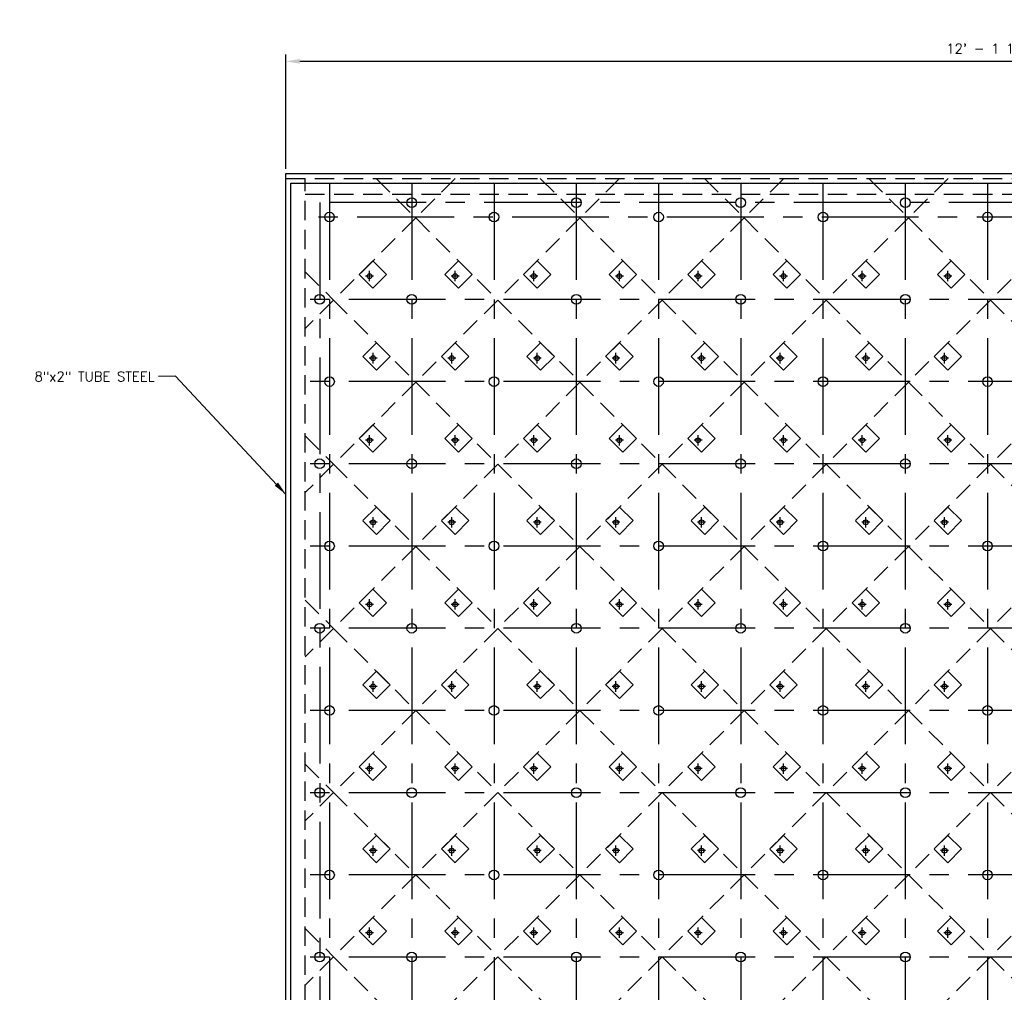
# Model space of a CAD drawing. Header units: feet. Extents: x -2304 to -2091, y -1291 to -1099.
# Tile 2 of 4: x -2304 to -2202, y -1199 to -1099. Entities that reach past the tile are written whole.
import ezdxf

# ---------------------------------------------------------------- set-up
doc = ezdxf.new("R2010")
doc.units = ezdxf.units.FT
doc.header["$LTSCALE"] = 8
doc.header["$MEASUREMENT"] = 0
doc.linetypes.add('CENTER', pattern=[2, 1.25, -0.25, 0.25, -0.25])
doc.linetypes.add('HIDDEN', pattern=[0.375, 0.25, -0.125])
for name, color, linetype in [('CENTERBLOCK', 7, 'CENTER'), ('COM-DIMS', 2, 'Continuous'), ('HIDDENBLOCK', 7, 'HIDDEN')]:
    doc.layers.add(name, color=color, linetype=linetype)
doc.styles.add('SIMPLEX', font='simplex.shx')
doc.dimstyles.new('DIM', dxfattribs={"dimscale": 8, "dimtxt": 0.125, "dimasz": 0.18, "dimexe": 0.09, "dimexo": 0.0625, "dimgap": 0.05, "dimtad": 1, "dimdec": 0, "dimzin": 0, "dimdsep": 46, "dimlunit": 4, "dimtxsty": 'SIMPLEX', "dimcen": 0.09, "dimadec": 0, "dimazin": 0, "dimtfac": 1, "dimtdec": 0, "dimtofl": 0, "dimtmove": 0, "dimatfit": 3, "dimfxl": 0, "dimfrac": 1, "dimtolj": 1, "dimtzin": 0, "dimarcsym": 0})

# ---------------------------------------------------------------- blocks, each defined once
blk = doc.blocks.new('*D12')
at = {"layer": 'COM-DIMS', "color": 0, "lineweight": -2}
for p, q in [((-2276.67, -1114.24), (-2276.67, -1102.42)), ((-2130.67, -1114.24), (-2130.67, -1102.42)), ((-2132.11, -1103.14), (-2275.23, -1103.14))]:
    blk.add_line(p, q, dxfattribs=at)
at = {"layer": 'COM-DIMS', "color": 0}
for points in [[(-2275.23, -1102.9), (-2275.23, -1103.38), (-2276.67, -1103.14)], [(-2132.11, -1102.9), (-2132.11, -1103.38), (-2130.67, -1103.14)]]:
    blk.add_solid(points, dxfattribs=at)
at = {"layer": 'DEFPOINTS', "color": 0}
for p in [(-2276.67, -1103.14), (-2276.67, -1114.74), (-2130.67, -1114.74)]:
    blk.add_point(p, dxfattribs=at)
at = {"layer": 'COM-DIMS', "color": 0, "insert": (-2203.67, -1101.98), "char_height": 1, "attachment_point": 5, "style": 'SIMPLEX'}
blk.add_mtext('\\A1;12\' - 1 1/4"', dxfattribs=at)

msp = doc.modelspace()

# ---------------------------------------------------------------- linework, layer by layer
at = {"layer": 'CENTERBLOCK', "linetype": 'Continuous'}
for p, q in [((-2276.67, -1114.74), (-2130.67, -1114.74)), ((-2276.67, -1291.24), (-2276.67, -1114.74)), ((-2276.17, -1115.74), (-2132.17, -1115.74)), ((-2276.17, -1241.07), (-2276.17, -1115.74)), ((-2268.02, -1125.87), (-2268.02, -1124.8)), ((-2259.18, -1125.87), (-2259.18, -1124.8)), ((-2251.05, -1125.87), (-2251.05, -1124.8)), ((-2242.21, -1125.87), (-2242.21, -1124.8)), ((-2234.08, -1125.87), (-2234.08, -1124.8)), ((-2225.24, -1125.87), (-2225.24, -1124.8)), ((-2217.11, -1125.87), (-2217.11, -1124.8)), ((-2208.27, -1125.87), (-2208.27, -1124.8)), ((-2267.66, -1134.36), (-2267.66, -1133.28)), ((-2259.53, -1134.36), (-2259.53, -1133.28)), ((-2250.69, -1134.36), (-2250.69, -1133.28)), ((-2242.56, -1134.36), (-2242.56, -1133.28)), ((-2233.72, -1134.36), (-2233.72, -1133.28)), ((-2225.59, -1134.36), (-2225.59, -1133.28)), ((-2216.75, -1134.36), (-2216.75, -1133.28)), ((-2208.62, -1134.36), (-2208.62, -1133.28)), ((-2268.02, -1142.85), (-2268.02, -1141.77)), ((-2259.18, -1142.85), (-2259.18, -1141.77)), ((-2251.05, -1142.85), (-2251.05, -1141.77)), ((-2242.21, -1142.85), (-2242.21, -1141.77)), ((-2234.08, -1142.85), (-2234.08, -1141.77)), ((-2225.24, -1142.85), (-2225.24, -1141.77)), ((-2217.11, -1142.85), (-2217.11, -1141.77)), ((-2208.27, -1142.85), (-2208.27, -1141.77)), ((-2267.66, -1151.33), (-2267.66, -1150.25)), ((-2259.53, -1151.33), (-2259.53, -1150.25)), ((-2250.69, -1151.33), (-2250.69, -1150.25)), ((-2242.56, -1151.33), (-2242.56, -1150.25)), ((-2233.72, -1151.33), (-2233.72, -1150.25)), ((-2225.59, -1151.33), (-2225.59, -1150.25)), ((-2216.75, -1151.33), (-2216.75, -1150.25)), ((-2208.62, -1151.33), (-2208.62, -1150.25)), ((-2268.02, -1159.82), (-2268.02, -1158.74)), ((-2259.18, -1159.82), (-2259.18, -1158.74)), ((-2251.05, -1159.82), (-2251.05, -1158.74)), ((-2242.21, -1159.82), (-2242.21, -1158.74)), ((-2234.08, -1159.82), (-2234.08, -1158.74)), ((-2225.24, -1159.82), (-2225.24, -1158.74)), ((-2217.11, -1159.82), (-2217.11, -1158.74)), ((-2208.27, -1159.82), (-2208.27, -1158.74)), ((-2267.66, -1168.3), (-2267.66, -1167.22)), ((-2259.53, -1168.3), (-2259.53, -1167.22)), ((-2250.69, -1168.3), (-2250.69, -1167.22)), ((-2242.56, -1168.3), (-2242.56, -1167.22)), ((-2233.72, -1168.3), (-2233.72, -1167.22)), ((-2225.59, -1168.3), (-2225.59, -1167.22)), ((-2216.75, -1168.3), (-2216.75, -1167.22)), ((-2208.62, -1168.3), (-2208.62, -1167.22)), ((-2268.02, -1176.79), (-2268.02, -1175.71)), ((-2259.18, -1176.79), (-2259.18, -1175.71)), ((-2251.05, -1176.79), (-2251.05, -1175.71)), ((-2242.21, -1176.79), (-2242.21, -1175.71)), ((-2234.08, -1176.79), (-2234.08, -1175.71)), ((-2225.24, -1176.79), (-2225.24, -1175.71)), ((-2217.11, -1176.79), (-2217.11, -1175.71)), ((-2208.27, -1176.79), (-2208.27, -1175.71)), ((-2267.66, -1185.27), (-2267.66, -1184.19)), ((-2259.53, -1185.27), (-2259.53, -1184.19)), ((-2250.69, -1185.27), (-2250.69, -1184.19)), ((-2242.56, -1185.27), (-2242.56, -1184.19)), ((-2233.72, -1185.27), (-2233.72, -1184.19)), ((-2225.59, -1185.27), (-2225.59, -1184.19)), ((-2216.75, -1185.27), (-2216.75, -1184.19)), ((-2208.62, -1185.27), (-2208.62, -1184.19)), ((-2268.02, -1193.76), (-2268.02, -1192.68)), ((-2259.18, -1193.76), (-2259.18, -1192.68)), ((-2251.05, -1193.76), (-2251.05, -1192.68)), ((-2242.21, -1193.76), (-2242.21, -1192.68)), ((-2234.08, -1193.76), (-2234.08, -1192.68)), ((-2225.24, -1193.76), (-2225.24, -1192.68)), ((-2217.11, -1193.76), (-2217.11, -1192.68)), ((-2208.27, -1193.76), (-2208.27, -1192.68))]:
    msp.add_line(p, q, dxfattribs=at)
at = {"layer": 'CENTERBLOCK', "linetype": 'HIDDEN'}
for p, q in [((-2276.67, -1115.24), (-2131.29, -1115.24)), ((-2274.67, -1239.57), (-2274.67, -1115.24)), ((-2274.67, -1116.86), (-2132.79, -1116.86))]:
    msp.add_line(p, q, dxfattribs=at)
at = {"layer": 'CENTERBLOCK', "linetype": 'CENTER'}
for p, q in [((-2272.16, -1115.74), (-2272.16, -1241.24)), ((-2263.66, -1115.74), (-2263.66, -1239.57)), ((-2255.16, -1115.74), (-2255.16, -1290.24)), ((-2246.66, -1115.74), (-2246.66, -1290.24)), ((-2238.16, -1115.74), (-2238.16, -1290.24)), ((-2229.67, -1115.74), (-2229.67, -1290.24)), ((-2221.17, -1115.74), (-2221.17, -1290.24)), ((-2212.67, -1115.74), (-2212.67, -1290.24)), ((-2204.17, -1115.74), (-2204.17, -1290.24)), ((-2134.17, -1117.74), (-2273.17, -1117.74)), ((-2273.17, -1117.74), (-2273.17, -1239.57)), ((-2147.29, -1119.24), (-2274.67, -1119.24)), ((-2267.61, -1125.34), (-2268.43, -1125.34)), ((-2258.77, -1125.34), (-2259.59, -1125.34)), ((-2250.64, -1125.34), (-2251.46, -1125.34)), ((-2241.8, -1125.34), (-2242.62, -1125.34)), ((-2233.67, -1125.34), (-2234.49, -1125.34)), ((-2224.83, -1125.34), (-2225.65, -1125.34)), ((-2216.7, -1125.34), (-2217.52, -1125.34)), ((-2207.86, -1125.34), (-2208.68, -1125.34)), ((-2132.17, -1127.74), (-2274.67, -1127.74)), ((-2267.25, -1133.82), (-2268.07, -1133.82)), ((-2259.12, -1133.82), (-2259.94, -1133.82)), ((-2250.28, -1133.82), (-2251.1, -1133.82)), ((-2242.15, -1133.82), (-2242.97, -1133.82)), ((-2233.31, -1133.82), (-2234.13, -1133.82)), ((-2225.18, -1133.82), (-2226, -1133.82)), ((-2216.34, -1133.82), (-2217.16, -1133.82)), ((-2208.21, -1133.82), (-2209.03, -1133.82)), ((-2132.17, -1136.24), (-2274.67, -1136.24)), ((-2267.61, -1142.31), (-2268.43, -1142.31)), ((-2258.77, -1142.31), (-2259.59, -1142.31)), ((-2250.64, -1142.31), (-2251.46, -1142.31)), ((-2241.8, -1142.31), (-2242.62, -1142.31)), ((-2233.67, -1142.31), (-2234.49, -1142.31)), ((-2224.83, -1142.31), (-2225.65, -1142.31)), ((-2216.7, -1142.31), (-2217.52, -1142.31)), ((-2207.86, -1142.31), (-2208.68, -1142.31)), ((-2132.17, -1144.74), (-2274.67, -1144.74)), ((-2267.25, -1150.79), (-2268.07, -1150.79)), ((-2259.12, -1150.79), (-2259.94, -1150.79)), ((-2250.28, -1150.79), (-2251.1, -1150.79)), ((-2242.15, -1150.79), (-2242.97, -1150.79)), ((-2233.31, -1150.79), (-2234.13, -1150.79)), ((-2225.18, -1150.79), (-2226, -1150.79)), ((-2216.34, -1150.79), (-2217.16, -1150.79)), ((-2208.21, -1150.79), (-2209.03, -1150.79)), ((-2132.17, -1153.24), (-2274.67, -1153.24)), ((-2267.61, -1159.28), (-2268.43, -1159.28)), ((-2258.77, -1159.28), (-2259.59, -1159.28)), ((-2250.64, -1159.28), (-2251.46, -1159.28)), ((-2241.8, -1159.28), (-2242.62, -1159.28)), ((-2233.67, -1159.28), (-2234.49, -1159.28)), ((-2224.83, -1159.28), (-2225.65, -1159.28)), ((-2216.7, -1159.28), (-2217.52, -1159.28)), ((-2207.86, -1159.28), (-2208.68, -1159.28)), ((-2132.17, -1161.74), (-2274.67, -1161.74)), ((-2267.25, -1167.76), (-2268.07, -1167.76)), ((-2259.12, -1167.76), (-2259.94, -1167.76)), ((-2250.28, -1167.76), (-2251.1, -1167.76)), ((-2242.15, -1167.76), (-2242.97, -1167.76)), ((-2233.31, -1167.76), (-2234.13, -1167.76)), ((-2225.18, -1167.76), (-2226, -1167.76)), ((-2216.34, -1167.76), (-2217.16, -1167.76)), ((-2208.21, -1167.76), (-2209.03, -1167.76)), ((-2132.17, -1170.24), (-2274.67, -1170.24)), ((-2267.61, -1176.25), (-2268.43, -1176.25)), ((-2258.77, -1176.25), (-2259.59, -1176.25)), ((-2250.64, -1176.25), (-2251.46, -1176.25)), ((-2241.8, -1176.25), (-2242.62, -1176.25)), ((-2233.67, -1176.25), (-2234.49, -1176.25)), ((-2224.83, -1176.25), (-2225.65, -1176.25)), ((-2216.7, -1176.25), (-2217.52, -1176.25)), ((-2207.86, -1176.25), (-2208.68, -1176.25)), ((-2132.17, -1178.74), (-2274.67, -1178.74)), ((-2267.25, -1184.73), (-2268.07, -1184.73)), ((-2259.12, -1184.73), (-2259.94, -1184.73)), ((-2250.28, -1184.73), (-2251.1, -1184.73)), ((-2242.15, -1184.73), (-2242.97, -1184.73)), ((-2233.31, -1184.73), (-2234.13, -1184.73)), ((-2225.18, -1184.73), (-2226, -1184.73)), ((-2216.34, -1184.73), (-2217.16, -1184.73)), ((-2208.21, -1184.73), (-2209.03, -1184.73)), ((-2132.17, -1187.24), (-2274.67, -1187.24)), ((-2267.61, -1193.22), (-2268.43, -1193.22)), ((-2258.77, -1193.22), (-2259.59, -1193.22)), ((-2250.64, -1193.22), (-2251.46, -1193.22)), ((-2241.8, -1193.22), (-2242.62, -1193.22)), ((-2233.67, -1193.22), (-2234.49, -1193.22)), ((-2224.83, -1193.22), (-2225.65, -1193.22)), ((-2216.7, -1193.22), (-2217.52, -1193.22)), ((-2207.86, -1193.22), (-2208.68, -1193.22)), ((-2132.17, -1195.73), (-2274.67, -1195.73))]:
    msp.add_line(p, q, dxfattribs=at)
at = {"layer": 'CENTERBLOCK', "linetype": 'Continuous'}
for centre, radius in [((-2263.66, -1117.74), 0.5), ((-2246.66, -1117.74), 0.5), ((-2229.67, -1117.74), 0.5), ((-2212.67, -1117.74), 0.5), ((-2272.16, -1119.24), 0.5), ((-2255.16, -1119.24), 0.5), ((-2238.16, -1119.24), 0.5), ((-2221.17, -1119.24), 0.5), ((-2204.17, -1119.24), 0.5), ((-2268.02, -1125.34), 0.25), ((-2259.18, -1125.34), 0.25), ((-2251.05, -1125.34), 0.25), ((-2242.21, -1125.34), 0.25), ((-2234.08, -1125.34), 0.25), ((-2225.24, -1125.34), 0.25), ((-2217.11, -1125.34), 0.25), ((-2208.27, -1125.34), 0.25), ((-2273.17, -1127.74), 0.5), ((-2263.66, -1127.74), 0.5), ((-2246.66, -1127.74), 0.5), ((-2229.67, -1127.74), 0.5), ((-2212.67, -1127.74), 0.5), ((-2267.66, -1133.82), 0.25), ((-2259.53, -1133.82), 0.25), ((-2250.69, -1133.82), 0.25), ((-2242.56, -1133.82), 0.25), ((-2233.72, -1133.82), 0.25), ((-2225.59, -1133.82), 0.25), ((-2216.75, -1133.82), 0.25), ((-2208.62, -1133.82), 0.25), ((-2272.16, -1136.24), 0.5), ((-2255.16, -1136.24), 0.5), ((-2238.16, -1136.24), 0.5), ((-2221.17, -1136.24), 0.5), ((-2204.17, -1136.24), 0.5), ((-2268.02, -1142.31), 0.25), ((-2259.18, -1142.31), 0.25), ((-2251.05, -1142.31), 0.25), ((-2242.21, -1142.31), 0.25), ((-2234.08, -1142.31), 0.25), ((-2225.24, -1142.31), 0.25), ((-2217.11, -1142.31), 0.25), ((-2208.27, -1142.31), 0.25), ((-2273.17, -1144.74), 0.5), ((-2263.66, -1144.74), 0.5), ((-2246.66, -1144.74), 0.5), ((-2229.67, -1144.74), 0.5), ((-2212.67, -1144.74), 0.5), ((-2267.66, -1150.79), 0.25), ((-2259.53, -1150.79), 0.25), ((-2250.69, -1150.79), 0.25), ((-2242.56, -1150.79), 0.25), ((-2233.72, -1150.79), 0.25), ((-2225.59, -1150.79), 0.25), ((-2216.75, -1150.79), 0.25), ((-2208.62, -1150.79), 0.25), ((-2272.16, -1153.24), 0.5), ((-2255.16, -1153.24), 0.5), ((-2238.16, -1153.24), 0.5), ((-2221.17, -1153.24), 0.5), ((-2204.17, -1153.24), 0.5), ((-2268.02, -1159.28), 0.25), ((-2259.18, -1159.28), 0.25), ((-2251.05, -1159.28), 0.25), ((-2242.21, -1159.28), 0.25), ((-2234.08, -1159.28), 0.25), ((-2225.24, -1159.28), 0.25), ((-2217.11, -1159.28), 0.25), ((-2208.27, -1159.28), 0.25), ((-2273.17, -1161.74), 0.5), ((-2263.66, -1161.74), 0.5), ((-2246.66, -1161.74), 0.5), ((-2229.67, -1161.74), 0.5), ((-2212.67, -1161.74), 0.5), ((-2267.66, -1167.76), 0.25), ((-2259.53, -1167.76), 0.25), ((-2250.69, -1167.76), 0.25), ((-2242.56, -1167.76), 0.25), ((-2233.72, -1167.76), 0.25), ((-2225.59, -1167.76), 0.25), ((-2216.75, -1167.76), 0.25), ((-2208.62, -1167.76), 0.25), ((-2272.16, -1170.24), 0.5), ((-2255.16, -1170.24), 0.5), ((-2238.16, -1170.24), 0.5), ((-2221.17, -1170.24), 0.5), ((-2204.17, -1170.24), 0.5), ((-2268.02, -1176.25), 0.25), ((-2259.18, -1176.25), 0.25), ((-2251.05, -1176.25), 0.25), ((-2242.21, -1176.25), 0.25), ((-2234.08, -1176.25), 0.25), ((-2225.24, -1176.25), 0.25), ((-2217.11, -1176.25), 0.25), ((-2208.27, -1176.25), 0.25), ((-2273.17, -1178.74), 0.5), ((-2263.66, -1178.74), 0.5), ((-2246.66, -1178.74), 0.5), ((-2229.67, -1178.74), 0.5), ((-2212.67, -1178.74), 0.5), ((-2267.66, -1184.73), 0.25), ((-2259.53, -1184.73), 0.25), ((-2250.69, -1184.73), 0.25), ((-2242.56, -1184.73), 0.25), ((-2233.72, -1184.73), 0.25), ((-2225.59, -1184.73), 0.25), ((-2216.75, -1184.73), 0.25), ((-2208.62, -1184.73), 0.25), ((-2272.16, -1187.24), 0.5), ((-2255.16, -1187.24), 0.5), ((-2238.16, -1187.24), 0.5), ((-2221.17, -1187.24), 0.5), ((-2204.17, -1187.24), 0.5), ((-2268.02, -1193.22), 0.25), ((-2259.18, -1193.22), 0.25), ((-2251.05, -1193.22), 0.25), ((-2242.21, -1193.22), 0.25), ((-2234.08, -1193.22), 0.25), ((-2225.24, -1193.22), 0.25), ((-2217.11, -1193.22), 0.25), ((-2208.27, -1193.22), 0.25), ((-2273.17, -1195.73), 0.5), ((-2263.66, -1195.73), 0.5), ((-2246.66, -1195.73), 0.5), ((-2229.67, -1195.73), 0.5), ((-2212.67, -1195.73), 0.5)]:
    msp.add_circle(centre, radius, dxfattribs=at)
at = {"layer": 'HIDDENBLOCK', "linetype": 'HIDDEN'}
for p, q in [((-2267.35, -1115.24), (-2263.25, -1119.33)), ((-2259.16, -1115.24), (-2263.25, -1119.33)), ((-2250.38, -1115.24), (-2246.28, -1119.33)), ((-2242.19, -1115.24), (-2246.28, -1119.33)), ((-2233.41, -1115.24), (-2229.31, -1119.33)), ((-2225.22, -1115.24), (-2229.31, -1119.33)), ((-2216.44, -1115.24), (-2212.34, -1119.33)), ((-2208.24, -1115.24), (-2212.34, -1119.33)), ((-2263.25, -1119.33), (-2271.74, -1127.82)), ((-2263.25, -1119.33), (-2254.77, -1127.82)), ((-2246.28, -1119.33), (-2254.77, -1127.82)), ((-2246.28, -1119.33), (-2237.8, -1127.82)), ((-2229.31, -1119.33), (-2237.8, -1127.82)), ((-2229.31, -1119.33), (-2220.83, -1127.82)), ((-2212.34, -1119.33), (-2220.83, -1127.82)), ((-2212.34, -1119.33), (-2203.85, -1127.82)), ((-2195.37, -1119.33), (-2203.85, -1127.82)), ((-2267.67, -1123.75), (-2269.09, -1125.17)), ((-2266.26, -1125.17), (-2267.67, -1123.75)), ((-2258.83, -1123.75), (-2260.25, -1125.17)), ((-2257.42, -1125.17), (-2258.83, -1123.75)), ((-2250.7, -1123.75), (-2252.11, -1125.17)), ((-2249.29, -1125.17), (-2250.7, -1123.75)), ((-2241.86, -1123.75), (-2243.28, -1125.17)), ((-2240.45, -1125.17), (-2241.86, -1123.75)), ((-2233.73, -1123.75), (-2235.14, -1125.17)), ((-2232.31, -1125.17), (-2233.73, -1123.75)), ((-2224.89, -1123.75), (-2226.31, -1125.17)), ((-2223.48, -1125.17), (-2224.89, -1123.75)), ((-2216.76, -1123.75), (-2218.17, -1125.17)), ((-2215.34, -1125.17), (-2216.76, -1123.75)), ((-2207.92, -1123.75), (-2209.34, -1125.17)), ((-2206.51, -1125.17), (-2207.92, -1123.75)), ((-2274.67, -1124.89), (-2271.74, -1127.82)), ((-2267.67, -1126.58), (-2269.09, -1125.17)), ((-2266.26, -1125.17), (-2267.67, -1126.58)), ((-2258.83, -1126.58), (-2260.25, -1125.17)), ((-2257.42, -1125.17), (-2258.83, -1126.58)), ((-2250.7, -1126.58), (-2252.11, -1125.17)), ((-2249.29, -1125.17), (-2250.7, -1126.58)), ((-2241.86, -1126.58), (-2243.28, -1125.17)), ((-2240.45, -1125.17), (-2241.86, -1126.58)), ((-2233.73, -1126.58), (-2235.14, -1125.17)), ((-2232.31, -1125.17), (-2233.73, -1126.58)), ((-2224.89, -1126.58), (-2226.31, -1125.17)), ((-2223.48, -1125.17), (-2224.89, -1126.58)), ((-2216.76, -1126.58), (-2218.17, -1125.17)), ((-2215.34, -1125.17), (-2216.76, -1126.58)), ((-2207.92, -1126.58), (-2209.34, -1125.17)), ((-2206.51, -1125.17), (-2207.92, -1126.58)), ((-2271.74, -1127.82), (-2274.67, -1130.75)), ((-2271.74, -1127.82), (-2263.25, -1136.3)), ((-2254.77, -1127.82), (-2263.25, -1136.3)), ((-2254.77, -1127.82), (-2246.28, -1136.3)), ((-2237.8, -1127.82), (-2246.28, -1136.3)), ((-2237.8, -1127.82), (-2229.31, -1136.3)), ((-2220.83, -1127.82), (-2229.31, -1136.3)), ((-2220.83, -1127.82), (-2212.34, -1136.3)), ((-2203.85, -1127.82), (-2212.34, -1136.3)), ((-2203.85, -1127.82), (-2195.37, -1136.3)), ((-2267.32, -1132.24), (-2268.73, -1133.65)), ((-2265.9, -1133.65), (-2267.32, -1132.24)), ((-2259.19, -1132.24), (-2260.6, -1133.65)), ((-2257.77, -1133.65), (-2259.19, -1132.24)), ((-2250.35, -1132.24), (-2251.76, -1133.65)), ((-2248.93, -1133.65), (-2250.35, -1132.24)), ((-2242.21, -1132.24), (-2243.63, -1133.65)), ((-2240.8, -1133.65), (-2242.21, -1132.24)), ((-2233.38, -1132.24), (-2234.79, -1133.65)), ((-2231.96, -1133.65), (-2233.38, -1132.24)), ((-2225.24, -1132.24), (-2226.66, -1133.65)), ((-2223.83, -1133.65), (-2225.24, -1132.24)), ((-2216.41, -1132.24), (-2217.82, -1133.65)), ((-2214.99, -1133.65), (-2216.41, -1132.24)), ((-2208.27, -1132.24), (-2209.69, -1133.65)), ((-2206.86, -1133.65), (-2208.27, -1132.24)), ((-2267.32, -1135.07), (-2268.73, -1133.65)), ((-2265.9, -1133.65), (-2267.32, -1135.07)), ((-2259.19, -1135.07), (-2260.6, -1133.65)), ((-2257.77, -1133.65), (-2259.19, -1135.07)), ((-2250.35, -1135.07), (-2251.76, -1133.65)), ((-2248.93, -1133.65), (-2250.35, -1135.07)), ((-2242.21, -1135.07), (-2243.63, -1133.65)), ((-2240.8, -1133.65), (-2242.21, -1135.07)), ((-2233.38, -1135.07), (-2234.79, -1133.65)), ((-2231.96, -1133.65), (-2233.38, -1135.07)), ((-2225.24, -1135.07), (-2226.66, -1133.65)), ((-2223.83, -1133.65), (-2225.24, -1135.07)), ((-2216.41, -1135.07), (-2217.82, -1133.65)), ((-2214.99, -1133.65), (-2216.41, -1135.07)), ((-2208.27, -1135.07), (-2209.69, -1133.65)), ((-2206.86, -1133.65), (-2208.27, -1135.07)), ((-2263.25, -1136.3), (-2271.74, -1144.79)), ((-2263.25, -1136.3), (-2254.77, -1144.79)), ((-2246.28, -1136.3), (-2254.77, -1144.79)), ((-2246.28, -1136.3), (-2237.8, -1144.79)), ((-2229.31, -1136.3), (-2237.8, -1144.79)), ((-2229.31, -1136.3), (-2220.83, -1144.79)), ((-2212.34, -1136.3), (-2220.83, -1144.79)), ((-2212.34, -1136.3), (-2203.85, -1144.79)), ((-2195.37, -1136.3), (-2203.85, -1144.79)), ((-2267.67, -1140.72), (-2269.09, -1142.14)), ((-2266.26, -1142.14), (-2267.67, -1140.72)), ((-2258.83, -1140.72), (-2260.25, -1142.14)), ((-2257.42, -1142.14), (-2258.83, -1140.72)), ((-2250.7, -1140.72), (-2252.11, -1142.14)), ((-2249.29, -1142.14), (-2250.7, -1140.72)), ((-2241.86, -1140.72), (-2243.28, -1142.14)), ((-2240.45, -1142.14), (-2241.86, -1140.72)), ((-2233.73, -1140.72), (-2235.14, -1142.14)), ((-2232.31, -1142.14), (-2233.73, -1140.72)), ((-2224.89, -1140.72), (-2226.31, -1142.14)), ((-2223.48, -1142.14), (-2224.89, -1140.72)), ((-2216.76, -1140.72), (-2218.17, -1142.14)), ((-2215.34, -1142.14), (-2216.76, -1140.72)), ((-2207.92, -1140.72), (-2209.34, -1142.14)), ((-2206.51, -1142.14), (-2207.92, -1140.72)), ((-2274.67, -1141.86), (-2271.74, -1144.79)), ((-2267.67, -1143.55), (-2269.09, -1142.14)), ((-2266.26, -1142.14), (-2267.67, -1143.55)), ((-2258.83, -1143.55), (-2260.25, -1142.14)), ((-2257.42, -1142.14), (-2258.83, -1143.55)), ((-2250.7, -1143.55), (-2252.11, -1142.14)), ((-2249.29, -1142.14), (-2250.7, -1143.55)), ((-2241.86, -1143.55), (-2243.28, -1142.14)), ((-2240.45, -1142.14), (-2241.86, -1143.55)), ((-2233.73, -1143.55), (-2235.14, -1142.14)), ((-2232.31, -1142.14), (-2233.73, -1143.55)), ((-2224.89, -1143.55), (-2226.31, -1142.14)), ((-2223.48, -1142.14), (-2224.89, -1143.55)), ((-2216.76, -1143.55), (-2218.17, -1142.14)), ((-2215.34, -1142.14), (-2216.76, -1143.55)), ((-2207.92, -1143.55), (-2209.34, -1142.14)), ((-2206.51, -1142.14), (-2207.92, -1143.55)), ((-2271.74, -1144.79), (-2274.67, -1147.72)), ((-2271.74, -1144.79), (-2263.25, -1153.28)), ((-2254.77, -1144.79), (-2263.25, -1153.28)), ((-2254.77, -1144.79), (-2246.28, -1153.28)), ((-2237.8, -1144.79), (-2246.28, -1153.28)), ((-2237.8, -1144.79), (-2229.31, -1153.28)), ((-2220.83, -1144.79), (-2229.31, -1153.28)), ((-2220.83, -1144.79), (-2212.34, -1153.28)), ((-2203.85, -1144.79), (-2212.34, -1153.28)), ((-2203.85, -1144.79), (-2195.37, -1153.28)), ((-2267.32, -1149.21), (-2268.73, -1150.62)), ((-2265.9, -1150.62), (-2267.32, -1149.21)), ((-2259.19, -1149.21), (-2260.6, -1150.62)), ((-2257.77, -1150.62), (-2259.19, -1149.21)), ((-2250.35, -1149.21), (-2251.76, -1150.62)), ((-2248.93, -1150.62), (-2250.35, -1149.21)), ((-2242.21, -1149.21), (-2243.63, -1150.62)), ((-2240.8, -1150.62), (-2242.21, -1149.21)), ((-2233.38, -1149.21), (-2234.79, -1150.62)), ((-2231.96, -1150.62), (-2233.38, -1149.21)), ((-2225.24, -1149.21), (-2226.66, -1150.62)), ((-2223.83, -1150.62), (-2225.24, -1149.21)), ((-2216.41, -1149.21), (-2217.82, -1150.62)), ((-2214.99, -1150.62), (-2216.41, -1149.21)), ((-2208.27, -1149.21), (-2209.69, -1150.62)), ((-2206.86, -1150.62), (-2208.27, -1149.21)), ((-2267.32, -1152.04), (-2268.73, -1150.62)), ((-2265.9, -1150.62), (-2267.32, -1152.04)), ((-2259.19, -1152.04), (-2260.6, -1150.62)), ((-2257.77, -1150.62), (-2259.19, -1152.04)), ((-2250.35, -1152.04), (-2251.76, -1150.62)), ((-2248.93, -1150.62), (-2250.35, -1152.04)), ((-2242.21, -1152.04), (-2243.63, -1150.62)), ((-2240.8, -1150.62), (-2242.21, -1152.04)), ((-2233.38, -1152.04), (-2234.79, -1150.62)), ((-2231.96, -1150.62), (-2233.38, -1152.04)), ((-2225.24, -1152.04), (-2226.66, -1150.62)), ((-2223.83, -1150.62), (-2225.24, -1152.04)), ((-2216.41, -1152.04), (-2217.82, -1150.62)), ((-2214.99, -1150.62), (-2216.41, -1152.04)), ((-2208.27, -1152.04), (-2209.69, -1150.62)), ((-2206.86, -1150.62), (-2208.27, -1152.04)), ((-2263.25, -1153.28), (-2271.74, -1161.76)), ((-2263.25, -1153.28), (-2254.77, -1161.76)), ((-2246.28, -1153.28), (-2254.77, -1161.76)), ((-2246.28, -1153.28), (-2237.8, -1161.76)), ((-2229.31, -1153.28), (-2237.8, -1161.76)), ((-2229.31, -1153.28), (-2220.83, -1161.76)), ((-2212.34, -1153.28), (-2220.83, -1161.76)), ((-2212.34, -1153.28), (-2203.85, -1161.76)), ((-2195.37, -1153.28), (-2203.85, -1161.76)), ((-2267.67, -1157.69), (-2269.09, -1159.11)), ((-2266.26, -1159.11), (-2267.67, -1157.69)), ((-2258.83, -1157.69), (-2260.25, -1159.11)), ((-2257.42, -1159.11), (-2258.83, -1157.69)), ((-2250.7, -1157.69), (-2252.11, -1159.11)), ((-2249.29, -1159.11), (-2250.7, -1157.69)), ((-2241.86, -1157.69), (-2243.28, -1159.11)), ((-2240.45, -1159.11), (-2241.86, -1157.69)), ((-2233.73, -1157.69), (-2235.14, -1159.11)), ((-2232.31, -1159.11), (-2233.73, -1157.69)), ((-2224.89, -1157.69), (-2226.31, -1159.11)), ((-2223.48, -1159.11), (-2224.89, -1157.69)), ((-2216.76, -1157.69), (-2218.17, -1159.11)), ((-2215.34, -1159.11), (-2216.76, -1157.69)), ((-2207.92, -1157.69), (-2209.34, -1159.11)), ((-2206.51, -1159.11), (-2207.92, -1157.69)), ((-2274.67, -1158.83), (-2271.74, -1161.76)), ((-2267.67, -1160.52), (-2269.09, -1159.11)), ((-2266.26, -1159.11), (-2267.67, -1160.52)), ((-2258.83, -1160.52), (-2260.25, -1159.11)), ((-2257.42, -1159.11), (-2258.83, -1160.52)), ((-2250.7, -1160.52), (-2252.11, -1159.11)), ((-2249.29, -1159.11), (-2250.7, -1160.52)), ((-2241.86, -1160.52), (-2243.28, -1159.11)), ((-2240.45, -1159.11), (-2241.86, -1160.52)), ((-2233.73, -1160.52), (-2235.14, -1159.11)), ((-2232.31, -1159.11), (-2233.73, -1160.52)), ((-2224.89, -1160.52), (-2226.31, -1159.11)), ((-2223.48, -1159.11), (-2224.89, -1160.52)), ((-2216.76, -1160.52), (-2218.17, -1159.11)), ((-2215.34, -1159.11), (-2216.76, -1160.52)), ((-2207.92, -1160.52), (-2209.34, -1159.11)), ((-2206.51, -1159.11), (-2207.92, -1160.52)), ((-2271.74, -1161.76), (-2274.67, -1164.69)), ((-2271.74, -1161.76), (-2263.25, -1170.25)), ((-2254.77, -1161.76), (-2263.25, -1170.25)), ((-2254.77, -1161.76), (-2246.28, -1170.25)), ((-2237.8, -1161.76), (-2246.28, -1170.25)), ((-2237.8, -1161.76), (-2229.31, -1170.25)), ((-2220.83, -1161.76), (-2229.31, -1170.25)), ((-2220.83, -1161.76), (-2212.34, -1170.25)), ((-2203.85, -1161.76), (-2212.34, -1170.25)), ((-2203.85, -1161.76), (-2195.37, -1170.25)), ((-2267.32, -1166.18), (-2268.73, -1167.59)), ((-2265.9, -1167.59), (-2267.32, -1166.18)), ((-2259.19, -1166.18), (-2260.6, -1167.59)), ((-2257.77, -1167.59), (-2259.19, -1166.18)), ((-2250.35, -1166.18), (-2251.76, -1167.59)), ((-2248.93, -1167.59), (-2250.35, -1166.18)), ((-2242.21, -1166.18), (-2243.63, -1167.59)), ((-2240.8, -1167.59), (-2242.21, -1166.18)), ((-2233.38, -1166.18), (-2234.79, -1167.59)), ((-2231.96, -1167.59), (-2233.38, -1166.18)), ((-2225.24, -1166.18), (-2226.66, -1167.59)), ((-2223.83, -1167.59), (-2225.24, -1166.18)), ((-2216.41, -1166.18), (-2217.82, -1167.59)), ((-2214.99, -1167.59), (-2216.41, -1166.18)), ((-2208.27, -1166.18), (-2209.69, -1167.59)), ((-2206.86, -1167.59), (-2208.27, -1166.18)), ((-2267.32, -1169.01), (-2268.73, -1167.59)), ((-2265.9, -1167.59), (-2267.32, -1169.01)), ((-2259.19, -1169.01), (-2260.6, -1167.59)), ((-2257.77, -1167.59), (-2259.19, -1169.01)), ((-2250.35, -1169.01), (-2251.76, -1167.59)), ((-2248.93, -1167.59), (-2250.35, -1169.01)), ((-2242.21, -1169.01), (-2243.63, -1167.59)), ((-2240.8, -1167.59), (-2242.21, -1169.01)), ((-2233.38, -1169.01), (-2234.79, -1167.59)), ((-2231.96, -1167.59), (-2233.38, -1169.01)), ((-2225.24, -1169.01), (-2226.66, -1167.59)), ((-2223.83, -1167.59), (-2225.24, -1169.01)), ((-2216.41, -1169.01), (-2217.82, -1167.59)), ((-2214.99, -1167.59), (-2216.41, -1169.01)), ((-2208.27, -1169.01), (-2209.69, -1167.59)), ((-2206.86, -1167.59), (-2208.27, -1169.01)), ((-2263.25, -1170.25), (-2271.74, -1178.73)), ((-2263.25, -1170.25), (-2254.77, -1178.73)), ((-2246.28, -1170.25), (-2254.77, -1178.73)), ((-2246.28, -1170.25), (-2237.8, -1178.73)), ((-2229.31, -1170.25), (-2237.8, -1178.73)), ((-2229.31, -1170.25), (-2220.83, -1178.73)), ((-2212.34, -1170.25), (-2220.83, -1178.73)), ((-2212.34, -1170.25), (-2203.85, -1178.73)), ((-2195.37, -1170.25), (-2203.85, -1178.73)), ((-2267.67, -1174.66), (-2269.09, -1176.08)), ((-2266.26, -1176.08), (-2267.67, -1174.66)), ((-2258.83, -1174.66), (-2260.25, -1176.08)), ((-2257.42, -1176.08), (-2258.83, -1174.66)), ((-2250.7, -1174.66), (-2252.11, -1176.08)), ((-2249.29, -1176.08), (-2250.7, -1174.66)), ((-2241.86, -1174.66), (-2243.28, -1176.08)), ((-2240.45, -1176.08), (-2241.86, -1174.66)), ((-2233.73, -1174.66), (-2235.14, -1176.08)), ((-2232.31, -1176.08), (-2233.73, -1174.66)), ((-2224.89, -1174.66), (-2226.31, -1176.08)), ((-2223.48, -1176.08), (-2224.89, -1174.66)), ((-2216.76, -1174.66), (-2218.17, -1176.08)), ((-2215.34, -1176.08), (-2216.76, -1174.66)), ((-2207.92, -1174.66), (-2209.34, -1176.08)), ((-2206.51, -1176.08), (-2207.92, -1174.66)), ((-2274.67, -1175.8), (-2271.74, -1178.73)), ((-2267.67, -1177.49), (-2269.09, -1176.08)), ((-2266.26, -1176.08), (-2267.67, -1177.49)), ((-2258.83, -1177.49), (-2260.25, -1176.08)), ((-2257.42, -1176.08), (-2258.83, -1177.49)), ((-2250.7, -1177.49), (-2252.11, -1176.08)), ((-2249.29, -1176.08), (-2250.7, -1177.49)), ((-2241.86, -1177.49), (-2243.28, -1176.08)), ((-2240.45, -1176.08), (-2241.86, -1177.49)), ((-2233.73, -1177.49), (-2235.14, -1176.08)), ((-2232.31, -1176.08), (-2233.73, -1177.49)), ((-2224.89, -1177.49), (-2226.31, -1176.08)), ((-2223.48, -1176.08), (-2224.89, -1177.49)), ((-2216.76, -1177.49), (-2218.17, -1176.08)), ((-2215.34, -1176.08), (-2216.76, -1177.49)), ((-2207.92, -1177.49), (-2209.34, -1176.08)), ((-2206.51, -1176.08), (-2207.92, -1177.49)), ((-2271.74, -1178.73), (-2274.67, -1181.66)), ((-2271.74, -1178.73), (-2263.25, -1187.22)), ((-2254.77, -1178.73), (-2263.25, -1187.22)), ((-2254.77, -1178.73), (-2246.28, -1187.22)), ((-2237.8, -1178.73), (-2246.28, -1187.22)), ((-2237.8, -1178.73), (-2229.31, -1187.22)), ((-2220.83, -1178.73), (-2229.31, -1187.22)), ((-2220.83, -1178.73), (-2212.34, -1187.22)), ((-2203.85, -1178.73), (-2212.34, -1187.22)), ((-2203.85, -1178.73), (-2195.37, -1187.22)), ((-2267.32, -1183.15), (-2268.73, -1184.56)), ((-2265.9, -1184.56), (-2267.32, -1183.15)), ((-2259.19, -1183.15), (-2260.6, -1184.56)), ((-2257.77, -1184.56), (-2259.19, -1183.15)), ((-2250.35, -1183.15), (-2251.76, -1184.56)), ((-2248.93, -1184.56), (-2250.35, -1183.15)), ((-2242.21, -1183.15), (-2243.63, -1184.56)), ((-2240.8, -1184.56), (-2242.21, -1183.15)), ((-2233.38, -1183.15), (-2234.79, -1184.56)), ((-2231.96, -1184.56), (-2233.38, -1183.15)), ((-2225.24, -1183.15), (-2226.66, -1184.56)), ((-2223.83, -1184.56), (-2225.24, -1183.15)), ((-2216.41, -1183.15), (-2217.82, -1184.56)), ((-2214.99, -1184.56), (-2216.41, -1183.15)), ((-2208.27, -1183.15), (-2209.69, -1184.56)), ((-2206.86, -1184.56), (-2208.27, -1183.15)), ((-2267.32, -1185.98), (-2268.73, -1184.56)), ((-2265.9, -1184.56), (-2267.32, -1185.98)), ((-2259.19, -1185.98), (-2260.6, -1184.56)), ((-2257.77, -1184.56), (-2259.19, -1185.98)), ((-2250.35, -1185.98), (-2251.76, -1184.56)), ((-2248.93, -1184.56), (-2250.35, -1185.98)), ((-2242.21, -1185.98), (-2243.63, -1184.56)), ((-2240.8, -1184.56), (-2242.21, -1185.98)), ((-2233.38, -1185.98), (-2234.79, -1184.56)), ((-2231.96, -1184.56), (-2233.38, -1185.98)), ((-2225.24, -1185.98), (-2226.66, -1184.56)), ((-2223.83, -1184.56), (-2225.24, -1185.98)), ((-2216.41, -1185.98), (-2217.82, -1184.56)), ((-2214.99, -1184.56), (-2216.41, -1185.98)), ((-2208.27, -1185.98), (-2209.69, -1184.56)), ((-2206.86, -1184.56), (-2208.27, -1185.98)), ((-2263.25, -1187.22), (-2271.74, -1195.7)), ((-2263.25, -1187.22), (-2254.77, -1195.7)), ((-2246.28, -1187.22), (-2254.77, -1195.7)), ((-2246.28, -1187.22), (-2237.8, -1195.7)), ((-2229.31, -1187.22), (-2237.8, -1195.7)), ((-2229.31, -1187.22), (-2220.83, -1195.7)), ((-2212.34, -1187.22), (-2220.83, -1195.7)), ((-2212.34, -1187.22), (-2203.85, -1195.7)), ((-2195.37, -1187.22), (-2203.85, -1195.7)), ((-2267.67, -1191.64), (-2269.09, -1193.05)), ((-2266.26, -1193.05), (-2267.67, -1191.64)), ((-2258.83, -1191.64), (-2260.25, -1193.05)), ((-2257.42, -1193.05), (-2258.83, -1191.64)), ((-2250.7, -1191.64), (-2252.11, -1193.05)), ((-2249.29, -1193.05), (-2250.7, -1191.64)), ((-2241.86, -1191.64), (-2243.28, -1193.05)), ((-2240.45, -1193.05), (-2241.86, -1191.64)), ((-2233.73, -1191.64), (-2235.14, -1193.05)), ((-2232.31, -1193.05), (-2233.73, -1191.64)), ((-2224.89, -1191.64), (-2226.31, -1193.05)), ((-2223.48, -1193.05), (-2224.89, -1191.64)), ((-2216.76, -1191.64), (-2218.17, -1193.05)), ((-2215.34, -1193.05), (-2216.76, -1191.64)), ((-2207.92, -1191.64), (-2209.34, -1193.05)), ((-2206.51, -1193.05), (-2207.92, -1191.64)), ((-2274.67, -1192.77), (-2271.74, -1195.7)), ((-2267.67, -1194.46), (-2269.09, -1193.05)), ((-2266.26, -1193.05), (-2267.67, -1194.46)), ((-2258.83, -1194.46), (-2260.25, -1193.05)), ((-2257.42, -1193.05), (-2258.83, -1194.46)), ((-2250.7, -1194.46), (-2252.11, -1193.05)), ((-2249.29, -1193.05), (-2250.7, -1194.46)), ((-2241.86, -1194.46), (-2243.28, -1193.05)), ((-2240.45, -1193.05), (-2241.86, -1194.46)), ((-2233.73, -1194.46), (-2235.14, -1193.05)), ((-2232.31, -1193.05), (-2233.73, -1194.46)), ((-2224.89, -1194.46), (-2226.31, -1193.05)), ((-2223.48, -1193.05), (-2224.89, -1194.46)), ((-2216.76, -1194.46), (-2218.17, -1193.05)), ((-2215.34, -1193.05), (-2216.76, -1194.46)), ((-2207.92, -1194.46), (-2209.34, -1193.05)), ((-2206.51, -1193.05), (-2207.92, -1194.46)), ((-2271.74, -1195.7), (-2274.67, -1198.63)), ((-2271.74, -1195.7), (-2263.25, -1204.19)), ((-2254.77, -1195.7), (-2263.25, -1204.19)), ((-2254.77, -1195.7), (-2246.28, -1204.19)), ((-2237.8, -1195.7), (-2246.28, -1204.19)), ((-2237.8, -1195.7), (-2229.31, -1204.19)), ((-2220.83, -1195.7), (-2229.31, -1204.19)), ((-2220.83, -1195.7), (-2212.34, -1204.19)), ((-2203.85, -1195.7), (-2212.34, -1204.19)), ((-2203.85, -1195.7), (-2195.37, -1204.19))]:
    msp.add_line(p, q, dxfattribs=at)

# ---------------------------------------------------------------- texts
at = {"layer": 'COM-DIMS', "insert": (-2290.22, -1135.72), "char_height": 1, "width": 24.08, "attachment_point": 6, "style": 'SIMPLEX'}
msp.add_mtext('8"x2" TUBE STEEL', dxfattribs=at)

# ---------------------------------------------------------------- dimensions: what is measured, and where the dimension line sits
at = {"layer": 'COM-DIMS'}
dim = msp.add_linear_dim(base=(-2276.67, -1103.14), p1=(-2130.67, -1114.74), p2=(-2276.67, -1114.74), text='12\' - 1 1/4"', dimstyle='DIM', dxfattribs=at)
dim.commit()
dim.dimension.update_dxf_attribs({"geometry": '*D12', "text_midpoint": (-2203.67, -1101.98)})

# ---------------------------------------------------------------- leaders
at = {"layer": 'COM-DIMS', "annotation_type": 0, "has_hookline": 1, "hookline_direction": 1, "text_width": 13.95}
msp.add_leader([(-2276.67, -1147.9), (-2288.06, -1135.68), (-2289.82, -1135.72)], dimstyle='DIM', override={"dimscale": 8, "dimgap": 0.05, "dimtad": 0}, dxfattribs=at)

doc.saveas('drawing.dxf')
